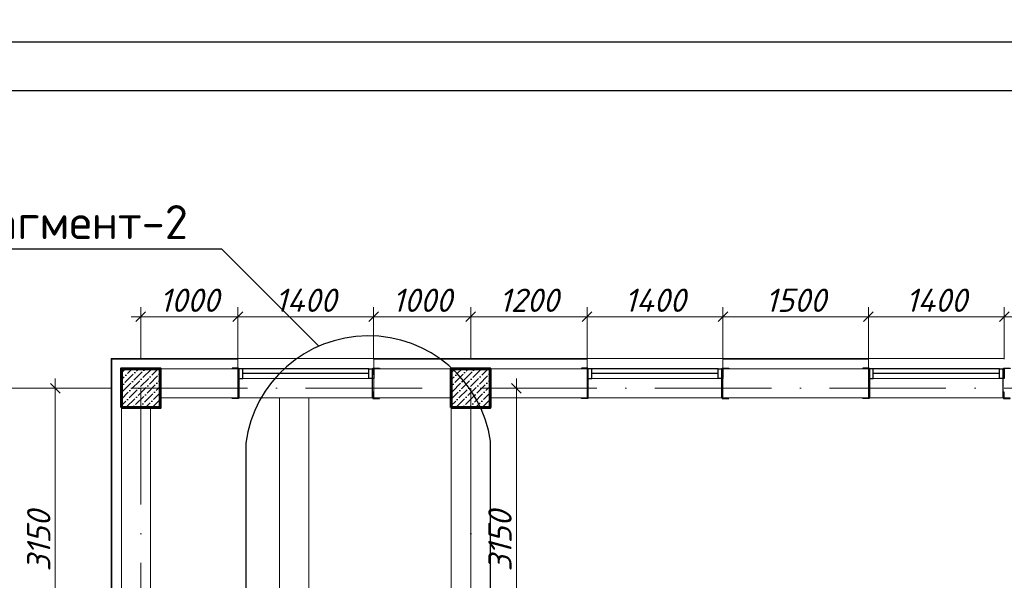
# Model space of a CAD drawing. Header units: millimetres. Extents: x 363306 to 7757304, y 1022887 to 1207196.
# Tile 190 of 256: x 1015414 to 1025562, y 1083131 to 1088906. Entities that reach past the tile are written whole.
import ezdxf
from ezdxf import colors
from ezdxf.entities.mleader import LeaderData, LeaderLine
from ezdxf.math import Vec2, Vec3

# ---------------------------------------------------------------- set-up
doc = ezdxf.new("R2010")
doc.units = ezdxf.units.MM
doc.linetypes.add('ACAD_ISO10W100', pattern=[18, 12, -3, 0, -3])
for name, color, linetype in [('0 @ 100', 7, 'Continuous'), ('kcd_tx', 7, 'Continuous'), ('O3SAD', 1, 'Continuous')]:
    doc.layers.add(name, color=color, linetype=linetype)
doc.layers.add('5   0.30', color=1, linetype='Continuous', lineweight=30)
doc.layers.add('размеры', color=12, linetype='Continuous', lineweight=15)
doc.styles.add('Arial', font='arial.ttf')
doc.styles.add('ISOCPEUR', font='isocpeur.TTF')
doc.styles.get("Standard").update_dxf_attribs({"font": 'isocpeui.ttf'})
doc.styles.add('ГОСТ 2.304', font='isocpeui.ttf')
doc.dimstyles.new('Санжар', dxfattribs={"dimtxt": 240, "dimasz": 200, "dimexe": 200, "dimexo": 200, "dimgap": 50, "dimtad": 1, "dimdec": 0, "dimtxsty": 'Standard', "dimblk": 'OBLIQUE', "dimcen": 2.5, "dimdle": 200, "dimclrd": 152, "dimclre": 152, "dimclrt": 152, "dimadec": 0, "dimazin": 0, "dimtfac": 1, "dimtdec": 0, "dimtmove": 0, "dimatfit": 3, "dimldrblk": 'OBLIQUE', "dimfxl": 0, "dimlwd": 0, "dimlwe": 0, "dimarcsym": 0})

# ---------------------------------------------------------------- blocks, each defined once
blk = doc.blocks.new('*U25')
at = {"color": 0, "linetype": 'ByBlock', "lineweight": -2, "ltscale": 100}
blk.add_lwpolyline([(0, 0), (63, 0), (63, 2.7, 0.414214), (60.7, 5), (12, 5, -0.414214), (5, 12), (5, 60.7, 0.414214), (2.7, 63), (0, 63)], format="xyb", close=True, dxfattribs=at)
blk = doc.blocks.new('_Oblique')
at = {"color": 0, "linetype": 'ByBlock', "lineweight": -2}
blk.add_line((-0.5, -0.5), (0.5, 0.5), dxfattribs=at)
blk = doc.blocks.new('*D743')
at = {"layer": 'Defpoints', "color": 0, "lineweight": 25, "ltscale": 100, "transparency": 16777216}
for p in [(1015780, 1085110), (1016462, 1085110), (1016462, 1081960)]:
    blk.add_point(p, dxfattribs=at)
at = {"layer": 'kcd_tx', "lineweight": 0, "ltscale": 100, "transparency": 16777216}
for p, q in [((1015780, 1081860), (1015780, 1085210)), ((1016362, 1085110), (1015680, 1085110)), ((1016362, 1081960), (1015680, 1081960))]:
    blk.add_line(p, q, dxfattribs=at)
at = {"layer": 'kcd_tx', "lineweight": 0, "ltscale": 100, "transparency": 16777216, "xscale": 100, "yscale": 100, "zscale": 100}
for p, rotation in [((1015780, 1085110), 90), ((1015780, 1081960), 270)]:
    blk.add_blockref('_Oblique', p, dxfattribs=dict(at, rotation=rotation))
at = {"layer": 'kcd_tx', "lineweight": 15, "ltscale": 100, "transparency": 16777216, "insert": (1015610, 1083535), "char_height": 240, "attachment_point": 5, "rotation": 90}
blk.add_mtext('3150', dxfattribs=at)
blk = doc.blocks.new('*D745')
at = {"layer": 'Defpoints', "color": 0, "lineweight": 25, "ltscale": 100, "transparency": 16777216}
for p in [(1020062, 1085846), (1019062, 1085310), (1020062, 1085310)]:
    blk.add_point(p, dxfattribs=at)
at = {"layer": 'kcd_tx', "lineweight": 0, "ltscale": 100, "transparency": 16777216}
for p, q in [((1019062, 1085410), (1019062, 1085946)), ((1020062, 1085410), (1020062, 1085946)), ((1018962, 1085846), (1020162, 1085846))]:
    blk.add_line(p, q, dxfattribs=at)
at = {"layer": 'kcd_tx', "lineweight": 0, "ltscale": 100, "transparency": 16777216, "xscale": 100, "yscale": 100, "zscale": 100, "rotation": 180}
blk.add_blockref('_Oblique', (1019062, 1085846), dxfattribs=at)
at = {"layer": 'kcd_tx', "lineweight": 0, "ltscale": 100, "transparency": 16777216, "xscale": 100, "yscale": 100, "zscale": 100}
blk.add_blockref('_Oblique', (1020062, 1085846), dxfattribs=at)
at = {"layer": 'kcd_tx', "lineweight": 15, "ltscale": 100, "transparency": 16777216, "insert": (1019562, 1086016), "char_height": 240, "attachment_point": 5}
blk.add_mtext('1000', dxfattribs=at)
blk = doc.blocks.new('*D746')
at = {"layer": 'Defpoints', "color": 0, "lineweight": 25, "ltscale": 100, "transparency": 16777216}
for p in [(1021262, 1085846), (1020062, 1085310), (1021262, 1085310)]:
    blk.add_point(p, dxfattribs=at)
at = {"layer": 'kcd_tx', "lineweight": 0, "ltscale": 100, "transparency": 16777216}
for p, q in [((1020062, 1085410), (1020062, 1085946)), ((1021262, 1085410), (1021262, 1085946)), ((1019962, 1085846), (1021362, 1085846))]:
    blk.add_line(p, q, dxfattribs=at)
at = {"layer": 'kcd_tx', "lineweight": 0, "ltscale": 100, "transparency": 16777216, "xscale": 100, "yscale": 100, "zscale": 100, "rotation": 180}
blk.add_blockref('_Oblique', (1020062, 1085846), dxfattribs=at)
at = {"layer": 'kcd_tx', "lineweight": 0, "ltscale": 100, "transparency": 16777216, "xscale": 100, "yscale": 100, "zscale": 100}
blk.add_blockref('_Oblique', (1021262, 1085846), dxfattribs=at)
at = {"layer": 'kcd_tx', "lineweight": 15, "ltscale": 100, "transparency": 16777216, "insert": (1020662, 1086016), "char_height": 240, "attachment_point": 5}
blk.add_mtext('1200', dxfattribs=at)
blk = doc.blocks.new('*D538')
at = {"layer": 'Defpoints', "color": 0, "lineweight": 25, "transparency": 16777216}
for p in [(1022662, 1085846), (1021262, 1085310), (1022662, 1085310)]:
    blk.add_point(p, dxfattribs=at)
at = {"layer": 'kcd_tx', "lineweight": 0, "transparency": 16777216}
for p, q in [((1021262, 1085410), (1021262, 1085946)), ((1022662, 1085410), (1022662, 1085946)), ((1021162, 1085846), (1022762, 1085846))]:
    blk.add_line(p, q, dxfattribs=at)
at = {"layer": 'kcd_tx', "lineweight": 0, "transparency": 16777216, "xscale": 100, "yscale": 100, "zscale": 100, "rotation": 180}
blk.add_blockref('_Oblique', (1021262, 1085846), dxfattribs=at)
at = {"layer": 'kcd_tx', "lineweight": 0, "transparency": 16777216, "xscale": 100, "yscale": 100, "zscale": 100}
blk.add_blockref('_Oblique', (1022662, 1085846), dxfattribs=at)
at = {"layer": 'kcd_tx', "lineweight": 30, "transparency": 16777216, "insert": (1021962, 1086016), "char_height": 240, "attachment_point": 5}
blk.add_mtext('1400', dxfattribs=at)
blk = doc.blocks.new('*D539')
at = {"layer": 'Defpoints', "color": 0, "lineweight": 25, "transparency": 16777216}
for p in [(1024162, 1085846), (1022662, 1085310), (1024162, 1085310)]:
    blk.add_point(p, dxfattribs=at)
at = {"layer": 'kcd_tx', "lineweight": 0, "transparency": 16777216}
for p, q in [((1022662, 1085410), (1022662, 1085946)), ((1024162, 1085410), (1024162, 1085946)), ((1022562, 1085846), (1024262, 1085846))]:
    blk.add_line(p, q, dxfattribs=at)
at = {"layer": 'kcd_tx', "lineweight": 0, "transparency": 16777216, "xscale": 100, "yscale": 100, "zscale": 100, "rotation": 180}
blk.add_blockref('_Oblique', (1022662, 1085846), dxfattribs=at)
at = {"layer": 'kcd_tx', "lineweight": 0, "transparency": 16777216, "xscale": 100, "yscale": 100, "zscale": 100}
blk.add_blockref('_Oblique', (1024162, 1085846), dxfattribs=at)
at = {"layer": 'kcd_tx', "lineweight": 30, "transparency": 16777216, "insert": (1023412, 1086016), "char_height": 240, "attachment_point": 5}
blk.add_mtext('1500', dxfattribs=at)
blk = doc.blocks.new('*D540')
at = {"layer": 'Defpoints', "color": 0, "lineweight": 25, "transparency": 16777216}
for p in [(1025562, 1085846), (1024162, 1085310), (1025562, 1085310)]:
    blk.add_point(p, dxfattribs=at)
at = {"layer": 'kcd_tx', "lineweight": 0, "transparency": 16777216}
for p, q in [((1024162, 1085410), (1024162, 1085946)), ((1025562, 1085410), (1025562, 1085946)), ((1024062, 1085846), (1025662, 1085846))]:
    blk.add_line(p, q, dxfattribs=at)
at = {"layer": 'kcd_tx', "lineweight": 0, "transparency": 16777216, "xscale": 100, "yscale": 100, "zscale": 100, "rotation": 180}
blk.add_blockref('_Oblique', (1024162, 1085846), dxfattribs=at)
at = {"layer": 'kcd_tx', "lineweight": 0, "transparency": 16777216, "xscale": 100, "yscale": 100, "zscale": 100}
blk.add_blockref('_Oblique', (1025562, 1085846), dxfattribs=at)
at = {"layer": 'kcd_tx', "lineweight": 30, "transparency": 16777216, "insert": (1024862, 1086016), "char_height": 240, "attachment_point": 5}
blk.add_mtext('1400', dxfattribs=at)
blk = doc.blocks.new('*D541')
at = {"layer": 'Defpoints', "color": 0, "lineweight": 25, "transparency": 16777216}
for p in [(1026062, 1085846), (1025562, 1085310), (1026062, 1085310)]:
    blk.add_point(p, dxfattribs=at)
at = {"layer": 'kcd_tx', "lineweight": 0, "transparency": 16777216}
for p, q in [((1025812, 1085846), (1025901, 1086141)), ((1025901, 1086141), (1026511, 1086141)), ((1025562, 1085410), (1025562, 1085946)), ((1026062, 1085410), (1026062, 1085946)), ((1025462, 1085846), (1026162, 1085846))]:
    blk.add_line(p, q, dxfattribs=at)
at = {"layer": 'kcd_tx', "lineweight": 0, "transparency": 16777216, "xscale": 100, "yscale": 100, "zscale": 100, "rotation": 180}
blk.add_blockref('_Oblique', (1025562, 1085846), dxfattribs=at)
at = {"layer": 'kcd_tx', "lineweight": 0, "transparency": 16777216, "xscale": 100, "yscale": 100, "zscale": 100}
blk.add_blockref('_Oblique', (1026062, 1085846), dxfattribs=at)
at = {"layer": 'kcd_tx', "lineweight": 30, "transparency": 16777216, "insert": (1026206, 1086311), "char_height": 240, "attachment_point": 5}
blk.add_mtext('500', dxfattribs=at)
blk = doc.blocks.new('*D752')
at = {"layer": 'Defpoints', "color": 0, "lineweight": 25, "transparency": 16777216}
for p in [(1020162, 1085110), (1020534, 1085110), (1020062, 1081960)]:
    blk.add_point(p, dxfattribs=at)
at = {"layer": 'kcd_tx', "lineweight": 0, "transparency": 16777216}
for p, q in [((1020534, 1081860), (1020534, 1085210)), ((1020262, 1085110), (1020634, 1085110)), ((1020162, 1081960), (1020634, 1081960))]:
    blk.add_line(p, q, dxfattribs=at)
at = {"layer": 'kcd_tx', "lineweight": 0, "transparency": 16777216, "xscale": 100, "yscale": 100, "zscale": 100}
for p, rotation in [((1020534, 1085110), 90), ((1020534, 1081960), 270)]:
    blk.add_blockref('_Oblique', p, dxfattribs=dict(at, rotation=rotation))
at = {"layer": 'kcd_tx', "lineweight": 30, "transparency": 16777216, "insert": (1020364, 1083535), "char_height": 240, "attachment_point": 5, "rotation": 90}
blk.add_mtext('3150', dxfattribs=at)
blk = doc.blocks.new('*D581')
at = {"layer": 'Defpoints', "color": 0, "lineweight": 25, "transparency": 16777216}
for p in [(1019062, 1085846), (1017662, 1085310), (1019062, 1085310)]:
    blk.add_point(p, dxfattribs=at)
at = {"layer": 'kcd_tx', "lineweight": 0, "transparency": 16777216}
for p, q in [((1017662, 1085410), (1017662, 1085946)), ((1019062, 1085410), (1019062, 1085946)), ((1017562, 1085846), (1019162, 1085846))]:
    blk.add_line(p, q, dxfattribs=at)
at = {"layer": 'kcd_tx', "lineweight": 0, "transparency": 16777216, "xscale": 100, "yscale": 100, "zscale": 100, "rotation": 180}
blk.add_blockref('_Oblique', (1017662, 1085846), dxfattribs=at)
at = {"layer": 'kcd_tx', "lineweight": 0, "transparency": 16777216, "xscale": 100, "yscale": 100, "zscale": 100}
blk.add_blockref('_Oblique', (1019062, 1085846), dxfattribs=at)
at = {"layer": 'kcd_tx', "lineweight": 30, "transparency": 16777216, "insert": (1018362, 1086016), "char_height": 240, "attachment_point": 5}
blk.add_mtext('1400', dxfattribs=at)
blk = doc.blocks.new('*D582')
at = {"layer": 'Defpoints', "color": 0, "lineweight": 25, "transparency": 16777216}
for p in [(1017662, 1085846), (1016662, 1085310), (1017662, 1085310)]:
    blk.add_point(p, dxfattribs=at)
at = {"layer": 'kcd_tx', "lineweight": 0, "transparency": 16777216}
for p, q in [((1016662, 1085410), (1016662, 1085946)), ((1017662, 1085410), (1017662, 1085946)), ((1016562, 1085846), (1017762, 1085846))]:
    blk.add_line(p, q, dxfattribs=at)
at = {"layer": 'kcd_tx', "lineweight": 0, "transparency": 16777216, "xscale": 100, "yscale": 100, "zscale": 100, "rotation": 180}
blk.add_blockref('_Oblique', (1016662, 1085846), dxfattribs=at)
at = {"layer": 'kcd_tx', "lineweight": 0, "transparency": 16777216, "xscale": 100, "yscale": 100, "zscale": 100}
blk.add_blockref('_Oblique', (1017662, 1085846), dxfattribs=at)
at = {"layer": 'kcd_tx', "lineweight": 30, "transparency": 16777216, "insert": (1017162, 1086016), "char_height": 240, "attachment_point": 5}
blk.add_mtext('1000', dxfattribs=at)
blk = doc.blocks.new('RTGSFDGDG')
at = {"layer": '5   0.30', "color": 3, "lineweight": 30, "ltscale": 200}
for p, q in [((683724, 1832868), (683724, 1833152)), ((685099, 1832868), (685099, 1833152))]:
    blk.add_line(p, q, dxfattribs=at)
at = {"layer": '5   0.30', "color": 3, "lineweight": 30, "ltscale": 200, "extrusion": (0, 0, -1), "yscale": 1.05763968, "zscale": -1.05763968, "rotation": 180}
for p, xscale in [((-683720, 1833166), -1.05763968), ((-685104, 1833166), 1.05763968)]:
    blk.add_blockref('*U25', p, dxfattribs=dict(at, xscale=xscale))
at = {"layer": '5   0.30', "color": 3, "lineweight": 30, "ltscale": 200, "yscale": 1.05763968, "zscale": 1.05763968}
for p, xscale in [((683720, 1832852), -1.05763968), ((685104, 1832852), 1.05763968)]:
    blk.add_blockref('*U25', p, dxfattribs=dict(at, xscale=xscale))
ml = blk.add_multileader_mtext('Standard')
ml.set_content('{\\fISOCPEUR|b0|i1|c204|p34;\\C5;Ст-2}', color=256, style='ISOCPEUR')
ml.set_leader_properties()
ml.build(insert=Vec2(0, 0))
ml.multileader.update_dxf_attribs({"text_left_attachment_type": 6, "text_right_attachment_type": 6, "dogleg_length": 0.208, "arrow_head_size": 188, "scale": 100})
ctx = ml.context
ctx.base_point, ctx.scale, ctx.char_height, ctx.arrow_head_size, ctx.landing_gap_size, ctx.plane_origin = Vec3(684114, 1832300), 100, 200, 188, 0, Vec3(688350, 1830938)
ctx.left_attachment, ctx.right_attachment, ctx.text_align_type = 6, 6, 1
notes = []
notes.append((ctx, [(1, (1, 1, 0), (684744, 1832300), (-1, 0), 20.8, [(2, [(683720, 1832852)], 0, []), (1, [(685122, 1832860), (685122, 1832860)], 0, [])])]))
ctx.mtext.insert, ctx.mtext.alignment, ctx.mtext.flow_direction = Vec3(684419, 1832540), 2, 5
for ctx, leaders in notes:
    for number, flags, end, landing, length, lines in leaders:
        leader = LeaderData()
        leader.index, (leader.has_last_leader_line, leader.has_dogleg_vector, leader.attachment_direction) = number, flags
        leader.last_leader_point, leader.dogleg_vector, leader.dogleg_length = Vec3(end), Vec3(landing), length
        for number, points, colour, breaks in lines:
            line = LeaderLine()
            line.index, line.vertices, line.color, line.breaks = number, Vec3.list(points), colors.encode_raw_color(colour), breaks
            leader.lines.append(line)
        ctx.leaders.append(leader)

msp = doc.modelspace()

# ---------------------------------------------------------------- hatches: boundary and pattern name
at = {"ltscale": 100}
h = msp.add_hatch(dxfattribs=at)
h.set_pattern_fill('ANSI36', color=256, scale=15, style=0)
h.set_pattern_definition([(45, (-16027300.283, 10268140.387), (25.25697034, 92.60889125), [119.0625, -23.8125, 0, -23.8125])])
h.paths.add_polyline_path([(1016862.268, 1085310.387), (1016462.268, 1085310.387), (1016462.268, 1084910.387), (1016862.268, 1084910.387)])
h = msp.add_hatch(dxfattribs=at)
h.set_pattern_fill('ANSI36', color=256, scale=15, style=0)
h.set_pattern_definition([(45, (-16023900.283, 10268140.387), (25.25697034, 92.60889125), [119.0625, -23.8125, 0, -23.8125])])
h.paths.add_polyline_path([(1020262.268, 1085310.387), (1019862.268, 1085310.387), (1019862.268, 1084910.387), (1020262.268, 1084910.387)])

# ---------------------------------------------------------------- linework, layer by layer
at = {"lineweight": 0, "ltscale": 100}
for p, q in [((1019062.268, 1085417.387), (1017662.267, 1085417.387)), ((1022662.268, 1085417.387), (1021262.268, 1085417.387)), ((1025562.268, 1085417.387), (1024162.268, 1085417.387)), ((1017662.267, 1085310.387), (1016462.268, 1085310.387)), ((1016462.268, 1085310.387), (1016462.268, 1078010.387)), ((1017662.267, 1085010.387), (1017662.267, 1085310.387)), ((1021262.268, 1085310.387), (1019062.268, 1085310.387)), ((1019062.268, 1085010.387), (1019062.268, 1085310.387)), ((1021262.268, 1085310.387), (1021262.268, 1085010.387)), ((1024162.268, 1085310.387), (1022662.268, 1085310.387)), ((1022662.268, 1085310.387), (1022662.268, 1085010.387)), ((1024162.268, 1085310.387), (1024162.268, 1085010.387)), ((1017662.267, 1085010.387), (1016862.268, 1085010.387)), ((1019862.268, 1085010.387), (1019062.268, 1085010.387)), ((1021262.268, 1085010.387), (1020262.268, 1085010.387)), ((1024162.268, 1085010.387), (1022662.268, 1085010.387)), ((1016762.268, 1084910.387), (1016762.268, 1079010.387)), ((1019862.268, 1079010.387), (1019862.268, 1084910.387)), ((1020062.268, 1079010.387), (1020062.268, 1084910.387))]:
    msp.add_line(p, q, dxfattribs=at)
at = {"color": 5}
for p, q in [((1019012.268, 1085310.387), (1017712.268, 1085310.387)), ((1022612.268, 1085310.387), (1021312.268, 1085310.387)), ((1025512.268, 1085310.387), (1024212.268, 1085310.387)), ((1019012.268, 1085260.387), (1017712.268, 1085260.387)), ((1022612.268, 1085260.387), (1021312.268, 1085260.387)), ((1025512.268, 1085260.387), (1024212.268, 1085260.387))]:
    msp.add_line(p, q, dxfattribs=at)
at = {"color": 5, "lineweight": 0}
for p, q in [((1019012.268, 1085210.387), (1017712.268, 1085210.387)), ((1022612.268, 1085210.387), (1021312.268, 1085210.387)), ((1025512.268, 1085210.387), (1024212.268, 1085210.387))]:
    msp.add_line(p, q, dxfattribs=at)
at = {"color": 1, "linetype": 'ACAD_ISO10W100', "lineweight": 9, "ltscale": 100}
for p, q in [((1042962.268, 1085110.387), (1014088.863, 1085110.387)), ((1016662.268, 1085110.387), (1016662.268, 1066417.835)), ((1020062.268, 1085110.387), (1020062.268, 1066417.835))]:
    msp.add_line(p, q, dxfattribs=at)
at = {"lineweight": 9, "ltscale": 100}
for p, q in [((1019062.268, 1085010.387), (1017662.267, 1085010.387)), ((1022662.268, 1085010.387), (1021262.268, 1085010.387)), ((1025562.268, 1085010.387), (1024162.268, 1085010.387))]:
    msp.add_line(p, q, dxfattribs=at)
at = {"lineweight": 30}
msp.add_lwpolyline([(1012706.348, 1088178.072), (1052206.348, 1088178.072), (1052206.348, 1059478.072), (1012706.348, 1059478.072)], close=True, dxfattribs=at)
at = {"lineweight": 25, "ltscale": 100}
for points in [[(1014367.695, 1086546.292), (1017494.74, 1086546.292)], [(1017494.74, 1086546.292), (1018498.167, 1085542.865)]]:
    msp.add_lwpolyline(points, dxfattribs=at)
msp.add_lwpolyline([(1020267.406, 1084562.953, 0.868062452), (1017744.172, 1084544.469), (1017744.172, 1081867.154, 0.868062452), (1020267.406, 1081885.637)], format="xyb", close=True, dxfattribs=at)
at = {"color": 252, "lineweight": 0, "ltscale": 100}
for points in [[(1017662.267, 1085417.387), (1016355.268, 1085417.387), (1016355.268, 1078010.387)], [(1017662.267, 1085310.387), (1017662.267, 1085417.387)], [(1021262.268, 1085417.387), (1019062.268, 1085417.387)], [(1019062.268, 1085310.387), (1019062.268, 1085417.387)], [(1021262.268, 1085310.387), (1021262.268, 1085417.387)], [(1024162.268, 1085417.387), (1022662.268, 1085417.387)], [(1022662.268, 1085310.387), (1022662.268, 1085417.387)], [(1024162.268, 1085310.387), (1024162.268, 1085417.387)]]:
    msp.add_lwpolyline(points, dxfattribs=at)
at = {"color": 32, "lineweight": 0, "ltscale": 100}
for points in [[(1017662.267, 1085410.387), (1016362.268, 1085410.387), (1016362.268, 1078010.387)], [(1021262.268, 1085410.387), (1019062.268, 1085410.387)], [(1024162.268, 1085410.387), (1022662.268, 1085410.387)]]:
    msp.add_lwpolyline(points, dxfattribs=at)
at = {"color": 5}
for points in [[(1017662.267, 1085210.387), (1017712.268, 1085210.387), (1017712.268, 1085310.387), (1017662.267, 1085310.387)], [(1019062.268, 1085210.387), (1019012.268, 1085210.387), (1019012.268, 1085310.387), (1019062.268, 1085310.387)], [(1021262.268, 1085210.387), (1021312.268, 1085210.387), (1021312.268, 1085310.387), (1021262.268, 1085310.387)], [(1022662.268, 1085210.387), (1022612.268, 1085210.387), (1022612.268, 1085310.387), (1022662.268, 1085310.387)], [(1024162.268, 1085210.387), (1024212.268, 1085210.387), (1024212.268, 1085310.387), (1024162.268, 1085310.387)], [(1025562.268, 1085210.387), (1025512.268, 1085210.387), (1025512.268, 1085310.387), (1025562.268, 1085310.387)]]:
    msp.add_lwpolyline(points, close=True, dxfattribs=at)
at = {"lineweight": 9, "ltscale": 100}
for points in [[(1018092.267, 1081180.387), (1018092.267, 1085010.387)], [(1018392.267, 1081180.387), (1018392.267, 1085010.387)]]:
    msp.add_lwpolyline(points, dxfattribs=at)
at = {"layer": 'O3SAD', "color": 1}
msp.add_lwpolyline([(1010706.348, 1088678.072), (1052706.348, 1088678.072), (1052706.348, 1058978.072), (1010706.348, 1058978.072)], close=True, dxfattribs=at)
at = {"layer": 'размеры', "lineweight": 60, "ltscale": 5}
for points in [[(1016462.268, 1084910.387), (1016862.268, 1084910.387), (1016862.268, 1085310.387), (1016462.268, 1085310.387)], [(1019862.268, 1084910.387), (1020262.268, 1084910.387), (1020262.268, 1085310.387), (1019862.268, 1085310.387)]]:
    msp.add_lwpolyline(points, close=True, dxfattribs=at)

# ---------------------------------------------------------------- block references
at = {"color": 18, "lineweight": 30, "true_color": 0x000000}
for p in [(333950.601, -747849.583), (337550.601, -747849.583), (340450.601, -747849.583)]:
    msp.add_blockref('RTGSFDGDG', p, dxfattribs=at)

# ---------------------------------------------------------------- texts
at = {"color": 116, "lineweight": 0, "true_color": 0x136734, "insert": (883892.483, 1087785.858), "char_height": 500, "width": 18765.00851, "attachment_point": 1, "style": 'Arial'}
msp.add_mtext('\\pi1602.2;{\\fISOCPEUR|b0|i1|c204|p34;\\L\\C256;\\c0;План ленточного фундамента для перегородки }', dxfattribs=at)
at = {"lineweight": 25, "ltscale": 100, "insert": (1014552.695, 1086996.292), "char_height": 350, "width": 2835, "attachment_point": 1}
msp.add_mtext('\\fISOCPEUR|b0|i0|c0|p34;\\W1.0000000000;\\T1.0000000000;\\o\\lФрагмент-2', dxfattribs=at)
at = {"layer": '0 @ 100', "color": 7, "insert": (761996.908, 1075986.433), "char_height": 318.940213, "width": 19697.5359, "attachment_point": 4, "style": 'ГОСТ 2.304'}
msp.add_mtext('\\pi5457.36288;{\\fISOCPEUR|b1|i1|c204|p34;Характеристика участка строительства:\\P\\pi0;\\P}Расчетная зимняя температура воздух 15 °С.\\PСкоростной напор ветра   - 38кг/м2.\\PВес снегового покрова    - 50кг/м2.\\PКлассификация зданий по функциональной пожарной опасности - Ф 4.1 \\PКоэффициент надежности по назначению - 0.95\\P\\P^IПроектом разработано подъёмник для мало мобильных граждан населения грузоподъемностью 250 кг. скоростью 0,25 см/с. Двери шахт подъёмника противопожарные с пределом огнестойкости El 30. Подъёмники оборудованы кабинами габаритами 1500х1500 мм, ширина дверей кабины обеспечивает проезд инвалидной коляски. Для экстренных случаев подъёмник оснащен дополнительным аккумулятором и механическим спуском для безопасного спуска пассажира в нулевую отметку. Так же в дверях подъёмника установлены замки датчики которые открываются с ключевыми картами, чтобы открыть двери подъёмника.\\P^IС внешней и внутренней стороны наружных стен предусмотрено обшивка из аквапанелей толщиной 12,5мм с утеплением из минераловатной ваты на кварцевой основе, А =0,040 Вт/мС, толщиной 100мм. (по теплотехническому расчету). Наружная отделка из органическое стекло.\\P^IПодрядчик обязан предоставить заказчику сертификаты соответствия и пожарной безопасности на фасадную систему и все применяемые в данной системе материалы и изделия.\\PКонструкции, изделия и материалы применены по действующим стандартам, ТУ, сертификатам. На путях эвакуации используются отделочные материалы, соответствующие требованиям п. 5.25 ШНК 2.01.02-04.\\PОтделка стен с внутренней стороны окраска водоэмульсионными красками светлых тонов. Во внутренней и наружной отделке использованы современные отделочные материалы используемые на территории Республики Узбекистан.\\P^IКрыша - скатная из металлических профилированных листов с полимерными покрытиями с обеих сторон толщ.0,55мм по металлическим конструкциям.\\P^IПо периметру наружных стен устраивается бетонная отмостка. Бетон кл.В 7,5 шириной 1000 мм, толщиной 50 мм по гравийному основанию толщиной 100 мм -150 мм.\\P^IВсе строительно-монтажные работы вести согласно указаний соответствующих строительных норм и проекта производства работ (П.П.Р.) на основании ШНК 3.01.01 - 03 и КМК 3.01.02 - 00.', dxfattribs=at)

# ---------------------------------------------------------------- dimensions: what is measured, and where the dimension line sits
at = {"layer": 'kcd_tx', "color": 244, "lineweight": 30, "true_color": 0x991b1e}
for base, p1, p2, picture, middle in [((1026062.268, 1085846.326), (1025562.268, 1085310.366), (1026062.268, 1085310.387), '*D541', (1025950.768, 1086311.326)), ((1017662.267, 1085846.326), (1016662.268, 1085310.387), (1017662.267, 1085310.387), '*D582', (1017162.268, 1086016.326)), ((1019062.289, 1085846.326), (1017662.267, 1085310.387), (1019062.289, 1085310.387), '*D581', (1018362.278, 1086016.326)), ((1022662.289, 1085846.326), (1021262.268, 1085310.387), (1022662.289, 1085310.387), '*D538', (1021962.278, 1086016.326)), ((1024162.268, 1085846.326), (1022662.289, 1085310.387), (1024162.268, 1085310.387), '*D539', (1023412.278, 1086016.326)), ((1025562.268, 1085846.326), (1024162.268, 1085310.387), (1025562.268, 1085310.366), '*D540', (1024862.268, 1086016.326))]:
    dim = msp.add_linear_dim(base=base, p1=p1, p2=p2, dimstyle='Санжар', override={"dimasz": 100, "dimexe": 100, "dimexo": 100, "dimdle": 100, "dimclrd": 256, "dimclre": 256, "dimclrt": 256, "dimtmove": 1, "dimfxl": 0, "dimarcsym": 2}, dxfattribs=at)
    dim.commit()
    dim.dimension.update_dxf_attribs({"geometry": picture, "text_midpoint": middle})
at = {"layer": 'kcd_tx', "color": 134, "lineweight": 15, "ltscale": 100}
for base, p1, p2, picture, middle in [((1020062.268, 1085846.326), (1019062.289, 1085310.387), (1020062.268, 1085310.387), '*D745', (1019562.278, 1086016.326)), ((1021262.268, 1085846.326), (1020062.268, 1085310.387), (1021262.268, 1085310.387), '*D746', (1020662.268, 1086016.326))]:
    dim = msp.add_linear_dim(base=base, p1=p1, p2=p2, dimstyle='Санжар', override={"dimasz": 100, "dimexe": 100, "dimexo": 100, "dimdle": 100, "dimclrd": 256, "dimclre": 256, "dimclrt": 256, "dimtmove": 1, "dimfxl": 0, "dimarcsym": 2}, dxfattribs=at)
    dim.commit()
    dim.dimension.update_dxf_attribs({"geometry": picture, "text_midpoint": middle})
dim = msp.add_linear_dim(base=(1015779.773, 1085110.387), p1=(1016462.268, 1081960.387), p2=(1016462.268, 1085110.387), angle=90, dimstyle='Санжар', override={"dimasz": 100, "dimexe": 100, "dimexo": 100, "dimdle": 100, "dimclrd": 256, "dimclre": 256, "dimclrt": 256, "dimtmove": 1, "dimfxl": 0, "dimarcsym": 2}, dxfattribs=at)
dim.commit()
dim.dimension.update_dxf_attribs({"geometry": '*D743', "text_midpoint": (1015609.773, 1083535.387)})
at = {"layer": 'kcd_tx', "color": 244, "lineweight": 30, "true_color": 0x991b1e}
dim = msp.add_linear_dim(base=(1020533.716, 1085110.387), p1=(1020062.268, 1081960.387), p2=(1020162.268, 1085110.387), angle=90, dimstyle='Санжар', override={"dimasz": 100, "dimexe": 100, "dimexo": 100, "dimdle": 100, "dimclrd": 256, "dimclre": 256, "dimclrt": 256, "dimtmove": 1, "dimfxl": 0, "dimarcsym": 2}, dxfattribs=at)
dim.commit()
dim.dimension.update_dxf_attribs({"geometry": '*D752', "text_midpoint": (1020363.716, 1083535.387)})

doc.saveas('drawing.dxf')
